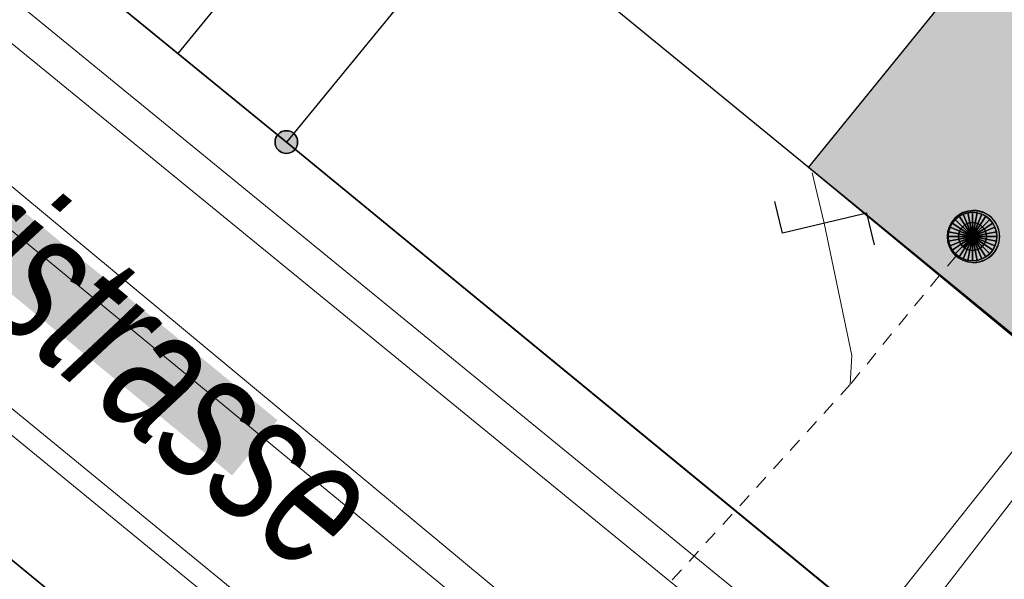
# Model space of a CAD drawing. Header units: metres. Extents: x 2695560 to 2696939, y 1260529 to 1262050.
# Tile 83 of 256: x 2696022 to 2696036, y 1260877 to 1260885. Entities that reach past the tile are written whole.
import ezdxf

# ---------------------------------------------------------------- set-up
doc = ezdxf.new("R2010")
doc.units = ezdxf.units.M
doc.linetypes.add('AUSGEZOGEN', pattern=[0])
doc.linetypes.add('VERDECKT2_S2', pattern=[0.36, 0.2, -0.16])
for name, color, linetype in [('XR$1$AV_Gebäudeflächen (BB)', 7, 'AUSGEZOGEN'), ('XR$1$AV_Grenzpunkte', 7, 'AUSGEZOGEN'), ('XR$1$AV_Linien (BB)', 7, 'AUSGEZOGEN'), ('XR$1$AV_Strassennamen', 7, 'AUSGEZOGEN'), ('XR$1$AW_LK_Schachtdeckel', 24, 'AUSGEZOGEN'), ('XR$1$AW_LK_Zwischenpunkt', 24, 'AUSGEZOGEN'), ('XR$1$Liegenschaftsgrenzen', 7, 'AUSGEZOGEN'), ('XR$1$PFAV', 255, 'AUSGEZOGEN'), ('XR$1$PFAW', 255, 'AUSGEZOGEN'), ('XR$1$RP_Abstandslinie', 7, 'AUSGEZOGEN')]:
    doc.layers.add(name, color=color, linetype=linetype)
for name, color, linetype, lineweight in [('XR$2$ABW-Linie-R-genau', 4, 'AUSGEZOGEN', 18), ('XR$2$ABW-Linie-R-ungenau', 4, 'VERDECKT2_S2', 18), ('XR$2$ABW-LinieFlaeche-R-genau', 4, 'AUSGEZOGEN', 18), ('XR$2$ABW-Punkt', 6, 'AUSGEZOGEN', 18), ('XR$2$ELE-LinieFlaeche-genau', 1, 'AUSGEZOGEN', 18), ('XR$2$GAS-Linie-genau', 12, 'AUSGEZOGEN', 18), ('XR$2$WAS-Linie-genau', 5, 'AUSGEZOGEN', 18)]:
    doc.layers.add(name, color=color, linetype=linetype, lineweight=lineweight)
doc.styles.add('ARIAL', font='arial.ttf')

# ---------------------------------------------------------------- blocks, each defined once
blk = doc.blocks.new('BAV15')
at = {"layer": 'XR$1$PFAV', "transparency": 33554687}
blk.add_hatch(color=7, dxfattribs=at).paths.add_polyline_path([(0.5, 0), (0.49, 0.101), (0.459, 0.197), (0.41, 0.286), (0.344, 0.362), (0.264, 0.424), (0.174, 0.469), (0.076, 0.494), (-0.025, 0.499), (-0.125, 0.484), (-0.22, 0.449), (-0.306, 0.395), (-0.379, 0.326), (-0.437, 0.243), (-0.477, 0.15), (-0.497, 0.051), (-0.497, -0.051), (-0.477, -0.15), (-0.437, -0.243), (-0.379, -0.326), (-0.306, -0.395), (-0.22, -0.449), (-0.125, -0.484), (-0.025, -0.499), (0.076, -0.494), (0.174, -0.469), (0.264, -0.424), (0.344, -0.362), (0.41, -0.286), (0.459, -0.197), (0.49, -0.101)])
at = {"color": 7, "transparency": 33554687}
for start, end in [(90, 270), (270, 90)]:
    blk.add_arc((0, 0), 0.5, start, end, dxfattribs=at)
at = {"layer": 'XR$1$PFAV', "transparency": 33554687}
blk.add_circle((0, 0), 0.5, dxfattribs=at)
blk = doc.blocks.new('BAW2093')
at = {"transparency": 33554687}
blk.add_lwpolyline([(-0.375, -0.5), (0, -0.5), (0, 0.5), (0.375, 0.5)], dxfattribs=at)
blk = doc.blocks.new('BAW2082')
at = {"layer": 'XR$1$PFAW', "transparency": 33554687}
blk.add_hatch(color=7, dxfattribs=at).paths.add_polyline_path([(0.509, -0.003), (0.499, 0.098), (0.469, 0.194), (0.42, 0.283), (0.354, 0.359), (0.274, 0.421), (0.183, 0.466), (0.085, 0.491), (-0.016, 0.496), (-0.116, 0.481), (-0.211, 0.446), (-0.297, 0.392), (-0.37, 0.323), (-0.428, 0.24), (-0.468, 0.147), (-0.488, 0.047), (-0.488, -0.054), (-0.468, -0.153), (-0.428, -0.246), (-0.37, -0.329), (-0.297, -0.398), (-0.211, -0.452), (-0.116, -0.487), (-0.016, -0.502), (0.085, -0.497), (0.183, -0.472), (0.274, -0.427), (0.354, -0.366), (0.42, -0.289), (0.469, -0.2), (0.499, -0.104)])
at = {"transparency": 33554687}
for start, end in [(91.1948, 268.8052), (268.8052, 91.1948)]:
    blk.add_arc((0.01, 0), 0.5, start, end, dxfattribs=at)
at = {"layer": 'XR$1$PFAW', "transparency": 33554687}
blk.add_circle((0.009, -0.003), 0.5, dxfattribs=at)
blk = doc.blocks.new('ABW-NORMSCHACHT_WEITERE')
at = {"layer": 'XR$2$ABW-Punkt', "linetype": 'AUSGEZOGEN', "lineweight": 25, "transparency": 33554687}
for points in [[(-111, 166, 2500), (0, 0, 2500), (-141, 141, 2500)], [(-111, 166), (0, 0), (-141, 141)], [(-111, 166, 2500), (-111, 166), (-141, 141), (-141, 141, 2500)], [(-77, 185, 2500), (0, 0, 2500), (-111, 166, 2500)], [(-77, 185), (0, 0), (-111, 166)], [(-77, 185, 2500), (-77, 185), (-111, 166), (-111, 166, 2500)], [(-39, 196, 2500), (0, 0, 2500), (-77, 185, 2500)], [(-39, 196), (0, 0), (-77, 185)], [(-39, 196, 2500), (-39, 196), (-77, 185), (-77, 185, 2500)], [(0, 200, 2500), (0, 0, 2500), (-39, 196, 2500)], [(0, 200), (0, 0), (-39, 196)], [(0, 200, 2500), (0, 200), (-39, 196), (-39, 196, 2500)], [(39, 196, 2500), (0, 0, 2500), (0, 200, 2500)], [(39, 196), (0, 0), (0, 200)], [(39, 196, 2500), (39, 196), (0, 200), (0, 200, 2500)], [(77, 185, 2500), (0, 0, 2500), (39, 196, 2500)], [(77, 185), (0, 0), (39, 196)], [(111, 166, 2500), (0, 0, 2500), (77, 185, 2500)], [(111, 166), (0, 0), (77, 185)], [(141, 141, 2500), (0, 0, 2500), (111, 166, 2500)], [(141, 141), (0, 0), (111, 166)], [(77, 185, 2500), (77, 185), (39, 196), (39, 196, 2500)], [(111, 166, 2500), (111, 166), (77, 185), (77, 185, 2500)], [(141, 141, 2500), (141, 141), (111, 166), (111, 166, 2500)], [(-196, 39, 2500), (0, 0, 2500), (-200, 0, 2500)], [(-196, 39), (0, 0), (-200, 0)], [(-196, 39, 2500), (-196, 39), (-200, 0), (-200, 0, 2500)], [(-200, 0, 2500), (0, 0, 2500), (-196, -39, 2500)], [(-200, 0), (0, 0), (-196, -39)], [(-185, 77, 2500), (0, 0, 2500), (-196, 39, 2500)], [(-185, 77), (0, 0), (-196, 39)], [(-185, 77, 2500), (-185, 77), (-196, 39), (-196, 39, 2500)], [(-196, -39, 2500), (0, 0, 2500), (-185, -77, 2500)], [(-196, -39), (0, 0), (-185, -77)], [(-166, 111, 2500), (0, 0, 2500), (-185, 77, 2500)], [(-166, 111), (0, 0), (-185, 77)], [(-166, 111, 2500), (-166, 111), (-185, 77), (-185, 77, 2500)], [(-185, -77, 2500), (0, 0, 2500), (-166, -111, 2500)], [(-185, -77), (0, 0), (-166, -111)], [(-141, 141, 2500), (0, 0, 2500), (-166, 111, 2500)], [(-141, 141), (0, 0), (-166, 111)], [(-141, 141, 2500), (-141, 141), (-166, 111), (-166, 111, 2500)], [(-166, -111, 2500), (0, 0, 2500), (-141, -141, 2500)], [(-166, -111), (0, 0), (-141, -141)], [(-141, -141, 2500), (0, 0, 2500), (-111, -166, 2500)], [(-141, -141), (0, 0), (-111, -166)], [(-111, -166, 2500), (0, 0, 2500), (-77, -185, 2500)], [(-111, -166), (0, 0), (-77, -185)], [(-77, -185, 2500), (0, 0, 2500), (-39, -196, 2500)], [(-77, -185), (0, 0), (-39, -196)], [(-39, -196, 2500), (0, 0, 2500), (0, -200, 2500)], [(-39, -196), (0, 0), (0, -200)], [(166, 111, 2500), (0, 0, 2500), (141, 141, 2500)], [(166, 111), (0, 0), (141, 141)], [(185, 77, 2500), (0, 0, 2500), (166, 111, 2500)], [(185, 77), (0, 0), (166, 111)], [(196, 39, 2500), (0, 0, 2500), (185, 77, 2500)], [(196, 39), (0, 0), (185, 77)], [(200, 0, 2500), (0, 0, 2500), (196, 39, 2500)], [(200, 0), (0, 0), (196, 39)], [(0, -200, 2500), (0, 0, 2500), (39, -196, 2500)], [(39, -196, 2500), (0, 0, 2500), (77, -185, 2500)], [(77, -185, 2500), (0, 0, 2500), (111, -166, 2500)], [(111, -166, 2500), (0, 0, 2500), (141, -141, 2500)], [(141, -141, 2500), (0, 0, 2500), (166, -111, 2500)], [(166, -111, 2500), (0, 0, 2500), (185, -77, 2500)], [(185, -77, 2500), (0, 0, 2500), (196, -39, 2500)], [(196, -39, 2500), (0, 0, 2500), (200, 0, 2500)], [(0, -200), (0, 0), (39, -196)], [(39, -196), (0, 0), (77, -185)], [(77, -185), (0, 0), (111, -166)], [(111, -166), (0, 0), (141, -141)], [(141, -141), (0, 0), (166, -111)], [(166, -111), (0, 0), (185, -77)], [(185, -77), (0, 0), (196, -39)], [(196, -39), (0, 0), (200, 0)], [(166, 111, 2500), (166, 111), (141, 141), (141, 141, 2500)], [(185, 77, 2500), (185, 77), (166, 111), (166, 111, 2500)], [(196, 39, 2500), (196, 39), (185, 77), (185, 77, 2500)], [(200, 0, 2500), (200, 0), (196, 39), (196, 39, 2500)], [(-200, 0, 2500), (-200, 0), (-196, -39), (-196, -39, 2500)], [(-196, -39, 2500), (-196, -39), (-185, -77), (-185, -77, 2500)], [(-185, -77, 2500), (-185, -77), (-166, -111), (-166, -111, 2500)], [(-166, -111, 2500), (-166, -111), (-141, -141), (-141, -141, 2500)], [(-141, -141, 2500), (-141, -141), (-111, -166), (-111, -166, 2500)], [(111, -166, 2500), (111, -166), (141, -141), (141, -141, 2500)], [(141, -141, 2500), (141, -141), (166, -111), (166, -111, 2500)], [(166, -111, 2500), (166, -111), (185, -77), (185, -77, 2500)], [(185, -77, 2500), (185, -77), (196, -39), (196, -39, 2500)], [(196, -39, 2500), (196, -39), (200, 0), (200, 0, 2500)], [(-111, -166, 2500), (-111, -166), (-77, -185), (-77, -185, 2500)], [(-77, -185, 2500), (-77, -185), (-39, -196), (-39, -196, 2500)], [(-39, -196, 2500), (-39, -196), (0, -200), (0, -200, 2500)], [(0, -200, 2500), (0, -200), (39, -196), (39, -196, 2500)], [(39, -196, 2500), (39, -196), (77, -185), (77, -185, 2500)], [(77, -185, 2500), (77, -185), (111, -166), (111, -166, 2500)]]:
    blk.add_3dface(points, dxfattribs=at)
blk = doc.blocks.new('ABW-DECKEL')
at = {"layer": 'XR$2$ABW-Punkt', "linetype": 'AUSGEZOGEN', "lineweight": 25, "transparency": 33554687}
for points in [[(-194, 291, 2500), (0, 0, 2500), (-247, 247, 2500)], [(-194, 291), (0, 0), (-247, 247)], [(-194, 291, 2500), (-194, 291), (-247, 247), (-247, 247, 2500)], [(-134, 323, 2500), (0, 0, 2500), (-194, 291, 2500)], [(-134, 323), (0, 0), (-194, 291)], [(-134, 323, 2500), (-134, 323), (-194, 291), (-194, 291, 2500)], [(-68, 343, 2500), (0, 0, 2500), (-134, 323, 2500)], [(-68, 343), (0, 0), (-134, 323)], [(-68, 343, 2500), (-68, 343), (-134, 323), (-134, 323, 2500)], [(0, 350, 2500), (0, 0, 2500), (-68, 343, 2500)], [(0, 350), (0, 0), (-68, 343)], [(0, 350, 2500), (0, 350), (-68, 343), (-68, 343, 2500)], [(68, 343, 2500), (0, 0, 2500), (0, 350, 2500)], [(68, 343), (0, 0), (0, 350)], [(68, 343, 2500), (68, 343), (0, 350), (0, 350, 2500)], [(134, 323, 2500), (0, 0, 2500), (68, 343, 2500)], [(134, 323), (0, 0), (68, 343)], [(194, 291, 2500), (0, 0, 2500), (134, 323, 2500)], [(194, 291), (0, 0), (134, 323)], [(247, 247, 2500), (0, 0, 2500), (194, 291, 2500)], [(247, 247), (0, 0), (194, 291)], [(134, 323, 2500), (134, 323), (68, 343), (68, 343, 2500)], [(194, 291, 2500), (194, 291), (134, 323), (134, 323, 2500)], [(247, 247, 2500), (247, 247), (194, 291), (194, 291, 2500)], [(-291, 194, 2500), (0, 0, 2500), (-323, 134, 2500)], [(-291, 194), (0, 0), (-323, 134)], [(-291, 194, 2500), (-291, 194), (-323, 134), (-323, 134, 2500)], [(-247, 247, 2500), (0, 0, 2500), (-291, 194, 2500)], [(-247, 247), (0, 0), (-291, 194)], [(-247, 247, 2500), (-247, 247), (-291, 194), (-291, 194, 2500)], [(291, 194, 2500), (0, 0, 2500), (247, 247, 2500)], [(291, 194), (0, 0), (247, 247)], [(323, 134, 2500), (0, 0, 2500), (291, 194, 2500)], [(323, 134), (0, 0), (291, 194)], [(291, 194, 2500), (291, 194), (247, 247), (247, 247, 2500)], [(323, 134, 2500), (323, 134), (291, 194), (291, 194, 2500)], [(-343, 68, 2500), (0, 0, 2500), (-350, 0, 2500)], [(-343, 68), (0, 0), (-350, 0)], [(-343, 68, 2500), (-343, 68), (-350, 0), (-350, 0, 2500)], [(-350, 0, 2500), (0, 0, 2500), (-343, -68, 2500)], [(-350, 0), (0, 0), (-343, -68)], [(-323, 134, 2500), (0, 0, 2500), (-343, 68, 2500)], [(-323, 134), (0, 0), (-343, 68)], [(-323, 134, 2500), (-323, 134), (-343, 68), (-343, 68, 2500)], [(-343, -68, 2500), (0, 0, 2500), (-323, -134, 2500)], [(-343, -68), (0, 0), (-323, -134)], [(-323, -134, 2500), (0, 0, 2500), (-291, -194, 2500)], [(-323, -134), (0, 0), (-291, -194)], [(-291, -194, 2500), (0, 0, 2500), (-247, -247, 2500)], [(-291, -194), (0, 0), (-247, -247)], [(-247, -247, 2500), (0, 0, 2500), (-194, -291, 2500)], [(-247, -247), (0, 0), (-194, -291)], [(-194, -291, 2500), (0, 0, 2500), (-134, -323, 2500)], [(-194, -291), (0, 0), (-134, -323)], [(-134, -323, 2500), (0, 0, 2500), (-68, -343, 2500)], [(-134, -323), (0, 0), (-68, -343)], [(-68, -343, 2500), (0, 0, 2500), (0, -350, 2500)], [(-68, -343), (0, 0), (0, -350)], [(343, 68, 2500), (0, 0, 2500), (323, 134, 2500)], [(343, 68), (0, 0), (323, 134)], [(350, 0, 2500), (0, 0, 2500), (343, 68, 2500)], [(350, 0), (0, 0), (343, 68)], [(0, -350, 2500), (0, 0, 2500), (68, -343, 2500)], [(68, -343, 2500), (0, 0, 2500), (134, -323, 2500)], [(134, -323, 2500), (0, 0, 2500), (194, -291, 2500)], [(194, -291, 2500), (0, 0, 2500), (247, -247, 2500)], [(247, -247, 2500), (0, 0, 2500), (291, -194, 2500)], [(291, -194, 2500), (0, 0, 2500), (323, -134, 2500)], [(323, -134, 2500), (0, 0, 2500), (343, -68, 2500)], [(343, -68, 2500), (0, 0, 2500), (350, 0, 2500)], [(0, -350), (0, 0), (68, -343)], [(68, -343), (0, 0), (134, -323)], [(134, -323), (0, 0), (194, -291)], [(194, -291), (0, 0), (247, -247)], [(247, -247), (0, 0), (291, -194)], [(291, -194), (0, 0), (323, -134)], [(323, -134), (0, 0), (343, -68)], [(343, -68), (0, 0), (350, 0)], [(343, 68, 2500), (343, 68), (323, 134), (323, 134, 2500)], [(350, 0, 2500), (350, 0), (343, 68), (343, 68, 2500)], [(-350, 0, 2500), (-350, 0), (-343, -68), (-343, -68, 2500)], [(-343, -68, 2500), (-343, -68), (-323, -134), (-323, -134, 2500)], [(-323, -134, 2500), (-323, -134), (-291, -194), (-291, -194, 2500)], [(291, -194, 2500), (291, -194), (323, -134), (323, -134, 2500)], [(323, -134, 2500), (323, -134), (343, -68), (343, -68, 2500)], [(343, -68, 2500), (343, -68), (350, 0), (350, 0, 2500)], [(-291, -194, 2500), (-291, -194), (-247, -247), (-247, -247, 2500)], [(-247, -247, 2500), (-247, -247), (-194, -291), (-194, -291, 2500)], [(194, -291, 2500), (194, -291), (247, -247), (247, -247, 2500)], [(247, -247, 2500), (247, -247), (291, -194), (291, -194, 2500)], [(-194, -291, 2500), (-194, -291), (-134, -323), (-134, -323, 2500)], [(-134, -323, 2500), (-134, -323), (-68, -343), (-68, -343, 2500)], [(-68, -343, 2500), (-68, -343), (0, -350), (0, -350, 2500)], [(0, -350, 2500), (0, -350), (68, -343), (68, -343, 2500)], [(68, -343, 2500), (68, -343), (134, -323), (134, -323, 2500)], [(134, -323, 2500), (134, -323), (194, -291), (194, -291, 2500)]]:
    blk.add_3dface(points, dxfattribs=at)

msp = doc.modelspace()

# ---------------------------------------------------------------- hatches: boundary and pattern name
at = {"transparency": 33554687}
msp.add_hatch(color=7, dxfattribs=at).paths.add_polyline_path([(2696016.452, 1260886.787), (2696015.799, 1260885.993), (2696025.25, 1260878.225), (2696025.903, 1260879.019)])
at = {"layer": 'XR$1$AV_Gebäudeflächen (BB)', "true_color": 0xd2d2d2, "transparency": 33554687}
msp.add_hatch(color=254, dxfattribs=at).paths.add_polyline_path([(2696039.72, 1260877.55), (2696045.58, 1260884.76), (2696039.379, 1260889.846), (2696033.541, 1260882.655)])

# ---------------------------------------------------------------- linework, layer by layer
at = {"layer": 'XR$1$AV_Linien (BB)', "color": 7, "linetype": 'AUSGEZOGEN', "transparency": 33554687}
for p, q in [((2696024.471, 1260884.294), (2696015.744, 1260891.426)), ((2696022.77, 1260876.44), (2696019.277, 1260879.311))]:
    msp.add_line(p, q, dxfattribs=at)
for points in [[(2696025.803, 1260892.238), (2696028.906, 1260889.714), (2696024.471, 1260884.294)], [(2696039.72, 1260877.55), (2696033.541, 1260882.655), (2696039.379, 1260889.846), (2696045.58, 1260884.76)], [(2696043.149, 1260868.985), (2696036.86, 1260874.13), (2696026.03, 1260883.02), (2696024.471, 1260884.294)]]:
    msp.add_lwpolyline(points, dxfattribs=at)
at = {"layer": 'XR$1$Liegenschaftsgrenzen', "color": 7, "linetype": 'AUSGEZOGEN', "transparency": 33554687}
for p, q in [((2696043.6, 1260904.47), (2696026.03, 1260883.02)), ((2696015.14, 1260891.92), (2696026.03, 1260883.02)), ((2696013.11, 1260884.38), (2696022.77, 1260876.44)), ((2696026.03, 1260883.02), (2696036.86, 1260874.13))]:
    msp.add_line(p, q, dxfattribs=at)
at = {"layer": 'XR$1$RP_Abstandslinie', "color": 7, "linetype": 'AUSGEZOGEN', "transparency": 33554687}
msp.add_lwpolyline([(2696040.37, 1260936.16), (2695987.59, 1260979.4), (2695957.81, 1260944.66), (2696008.61, 1260903.06), (2696036.46, 1260880.27), (2696064.38, 1260857.41), (2696092.6, 1260893.39), (2696060.4, 1260919.76), (2696040.37, 1260936.16)], close=True, dxfattribs=at)
at = {"layer": 'XR$2$ABW-Linie-R-genau', "linetype": 'AUSGEZOGEN', "transparency": 33554687}
msp.add_line((2696033.593, 1260882.579), (2696033.765, 1260881.852), dxfattribs=at)
msp.add_lwpolyline([(2696033.765, 1260881.852), (2696034.165, 1260879.951), (2696034.139, 1260879.531)], dxfattribs=at)
at = {"layer": 'XR$2$ABW-Linie-R-ungenau', "linetype": 'VERDECKT2_S2', "transparency": 33554687}
msp.add_lwpolyline([(2696035.905, 1260881.661), (2696035.419, 1260881.097), (2696034.139, 1260879.531), (2696028.805, 1260873.676)], dxfattribs=at)
at = {"layer": 'XR$2$ABW-LinieFlaeche-R-genau', "linetype": 'AUSGEZOGEN', "transparency": 33554687}
msp.add_lwpolyline([(2696065.043, 1260843.584), (2696006.95, 1260891.205), (2696007.14, 1260891.437), (2696065.233, 1260843.816), (2696065.043, 1260843.584)], close=True, dxfattribs=at)
at = {"layer": 'XR$2$ELE-LinieFlaeche-genau', "linetype": 'AUSGEZOGEN', "transparency": 33554687}
msp.add_lwpolyline([(2696038.949, 1260870.656), (2696016.491, 1260889.004), (2696016.807, 1260889.392), (2696039.265, 1260871.044), (2696038.949, 1260870.656)], close=True, dxfattribs=at)
at = {"layer": 'XR$2$GAS-Linie-genau', "linetype": 'AUSGEZOGEN', "transparency": 33554687}
for p, q in [((2696019.52, 1260884.504), (2696030.227, 1260875.616)), ((2696034.424, 1260875.996), (2696037.267, 1260879.57))]:
    msp.add_line(p, q, dxfattribs=at)
at = {"layer": 'XR$2$WAS-Linie-genau', "linetype": 'AUSGEZOGEN', "transparency": 33554687}
for p, q in [((2696019.568, 1260883.813), (2696030.507, 1260874.806)), ((2696034.79, 1260875.696), (2696037.583, 1260879.308))]:
    msp.add_line(p, q, dxfattribs=at)

# ---------------------------------------------------------------- block references
at = {"layer": 'XR$1$AV_Grenzpunkte', "color": 7, "linetype": 'AUSGEZOGEN', "lineweight": -3, "transparency": 33554687, "xscale": 0.3249999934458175, "yscale": 0.3249999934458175}
msp.add_blockref('BAV15', (2696026.03, 1260883.02), dxfattribs=at)
at = {"layer": 'XR$1$AW_LK_Schachtdeckel', "color": 24, "linetype": 'AUSGEZOGEN', "lineweight": -3, "transparency": 33554687, "xscale": 0.7499999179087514, "yscale": 0.7499999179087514}
msp.add_blockref('BAW2082', (2696035.905, 1260881.662), dxfattribs=at)
at = {"layer": 'XR$1$AW_LK_Zwischenpunkt', "color": 24, "linetype": 'AUSGEZOGEN', "lineweight": -3, "transparency": 33554687, "xscale": 1.250000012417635, "yscale": 1.250000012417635, "rotation": 103.320674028}
msp.add_blockref('BAW2093', (2696033.772, 1260881.853), dxfattribs=at)
at = {"layer": 'XR$2$ABW-Punkt', "color": 6, "linetype": 'AUSGEZOGEN', "lineweight": 18, "transparency": 33554687, "xscale": 0.001, "yscale": 0.001, "zscale": 0.001, "rotation": 360}
for name in ['ABW-DECKEL', 'ABW-NORMSCHACHT_WEITERE']:
    msp.add_blockref(name, (2696035.898, 1260881.661), dxfattribs=at)

# ---------------------------------------------------------------- texts
at = {"layer": 'XR$1$AV_Strassennamen', "color": 7, "transparency": 33554687, "insert": (2696020.845, 1260882.499), "char_height": 1.93684, "width": 16.52, "attachment_point": 5, "rotation": 320.5818, "style": 'ARIAL'}
msp.add_mtext('\\A1;{\\fArial|i1|b0;\\H1.936838;\\W0.700000;\\C7;Wasserfurristrasse}\\P', dxfattribs=at)

doc.saveas('drawing.dxf')
